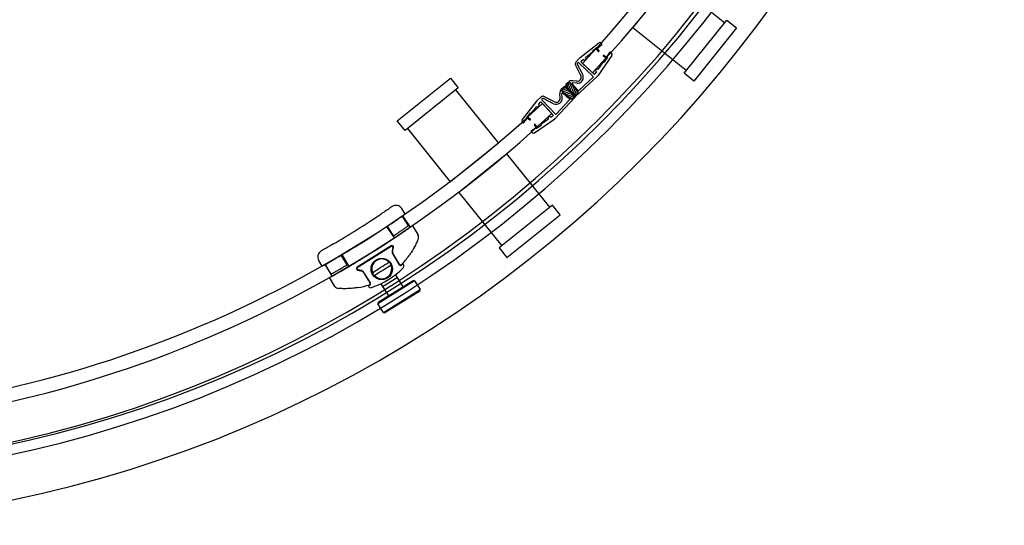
# Model space of a CAD drawing. Header units: millimetres. Extents: x 1561.931 to 1562.831, y 1205.731 to 1206.631.
# Tile 2 of 3: x 1562.395 to 1562.828, y 1205.734 to 1205.956. Entities that reach past the tile are written whole.
import ezdxf

# ---------------------------------------------------------------- set-up
doc = ezdxf.new("R2010")
doc.units = ezdxf.units.MM
doc.header["$LTSCALE"] = 0.2
doc.layers.add('SANINDUSA', color=3, linetype='Continuous')

msp = doc.modelspace()

# ---------------------------------------------------------------- hatches: boundary and pattern name
at = {"layer": 'SANINDUSA'}
h = msp.add_hatch(dxfattribs=at)
h.set_pattern_fill('ANSI31', color=256, scale=0.00025, angle=335.1325161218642, style=0)
h.set_pattern_definition([(20.13251612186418, (1562.895959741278, 1207.832493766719), (-0.0002732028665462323, 0.0007452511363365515), [])])
h.paths.add_polyline_path([(1562.634890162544, 1205.925747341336, 0.3838435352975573), (1562.634421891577, 1205.925737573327), (1562.633269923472, 1205.924656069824, 0.4478619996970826), (1562.633283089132, 1205.924133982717), (1562.637309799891, 1205.920718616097, 0.4004526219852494), (1562.637792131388, 1205.920746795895), (1562.638833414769, 1205.921863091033, 0.4255353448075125), (1562.638806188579, 1205.922366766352)])
h = msp.add_hatch(dxfattribs=at)
h.set_pattern_fill('ANSI31', color=256, scale=0.00025, angle=425.1325161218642, style=0)
h.set_pattern_definition([(249.8674838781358, (1560.728674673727, 1205.665208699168), (-0.0007452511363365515, 0.0002732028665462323), [])])
h.paths.add_polyline_path([(1562.63542109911, 1205.926278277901, -0.3838435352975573), (1562.635430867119, 1205.926746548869), (1562.636512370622, 1205.927898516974, -0.4478619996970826), (1562.637034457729, 1205.927885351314), (1562.640449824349, 1205.923858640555, -0.4004526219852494), (1562.640421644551, 1205.923376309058), (1562.639305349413, 1205.922335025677, -0.4255353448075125), (1562.638801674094, 1205.922362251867)])

# ---------------------------------------------------------------- linework, layer by layer
for p, q in [((1562.664576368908, 1205.951942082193), (1562.681473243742, 1205.97300141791)), ((1562.681473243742, 1205.97300141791), (1562.70487250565, 1205.95422711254)), ((1562.687036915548, 1205.931997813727), (1562.705811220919, 1205.955397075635)), ((1562.705811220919, 1205.955397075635), (1562.710101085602, 1205.951955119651)), ((1562.687975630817, 1205.933167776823), (1562.664576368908, 1205.951942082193)), ((1562.710101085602, 1205.951955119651), (1562.691326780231, 1205.928555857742)), ((1562.641403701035, 1205.938926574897), (1562.649464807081, 1205.945291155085)), ((1562.64883257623, 1205.943390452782), (1562.646595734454, 1205.941624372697)), ((1562.648283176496, 1205.942956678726), (1562.649336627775, 1205.941622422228)), ((1562.648597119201, 1205.943204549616), (1562.64965057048, 1205.941870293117)), ((1562.64883257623, 1205.943390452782), (1562.64908044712, 1205.943076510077)), ((1562.650838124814, 1205.94446427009), (1562.64908044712, 1205.943076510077)), ((1562.650857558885, 1205.94491844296), (1562.650508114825, 1205.945246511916)), ((1562.639470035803, 1205.936879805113), (1562.641316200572, 1205.938846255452)), ((1562.641861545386, 1205.937376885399), (1562.642778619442, 1205.938100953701)), ((1562.642941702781, 1205.937947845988), (1562.642778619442, 1205.938100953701)), ((1562.646843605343, 1205.941310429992), (1562.643730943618, 1205.938852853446)), ((1562.64376305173, 1205.938822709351), (1562.643730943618, 1205.938852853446)), ((1562.646595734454, 1205.941624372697), (1562.646843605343, 1205.941310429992)), ((1562.655254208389, 1205.93985588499), (1562.649090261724, 1205.930946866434)), ((1562.652998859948, 1205.938529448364), (1562.651600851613, 1205.939496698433)), ((1562.653397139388, 1205.939105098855), (1562.651775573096, 1205.936761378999)), ((1562.6532264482, 1205.938858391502), (1562.651828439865, 1205.93982564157)), ((1562.65434239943, 1205.941174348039), (1562.653068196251, 1205.939332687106)), ((1562.653397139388, 1205.939105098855), (1562.653068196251, 1205.939332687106)), ((1562.655143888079, 1205.940894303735), (1562.65479444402, 1205.941222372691)), ((1562.641700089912, 1205.931012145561), (1562.639306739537, 1205.935744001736)), ((1562.642503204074, 1205.931418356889), (1562.64012334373, 1205.936123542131)), ((1562.640423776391, 1205.936539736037), (1562.640139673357, 1205.936237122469)), ((1562.647078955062, 1205.930634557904), (1562.640777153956, 1205.936550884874)), ((1562.647382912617, 1205.931720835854), (1562.641842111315, 1205.936922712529)), ((1562.642425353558, 1205.936375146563), (1562.646799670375, 1205.93226840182)), ((1562.649190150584, 1205.933727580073), (1562.649158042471, 1205.933757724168)), ((1562.651446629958, 1205.936988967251), (1562.649190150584, 1205.933727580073)), ((1562.651775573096, 1205.936761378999), (1562.651446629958, 1205.936988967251)), ((1562.561025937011, 1205.911125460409), (1562.584425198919, 1205.92989976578)), ((1562.584425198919, 1205.92989976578), (1562.587867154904, 1205.925609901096)), ((1562.648950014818, 1205.930784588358), (1562.639578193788, 1205.922042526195)), ((1562.647078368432, 1205.930269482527), (1562.640826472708, 1205.924437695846)), ((1562.648499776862, 1205.932729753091), (1562.647834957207, 1205.931768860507)), ((1562.648499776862, 1205.932729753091), (1562.648336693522, 1205.932882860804)), ((1562.691326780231, 1205.928555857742), (1562.687036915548, 1205.931997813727)), ((1562.587867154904, 1205.925609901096), (1562.564467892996, 1205.906835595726)), ((1562.633175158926, 1205.925115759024), (1562.634148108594, 1205.926029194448)), ((1562.633269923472, 1205.924656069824), (1562.634421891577, 1205.925737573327)), ((1562.634890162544, 1205.925747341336), (1562.638806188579, 1205.922366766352)), ((1562.63511831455, 1205.926016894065), (1562.638498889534, 1205.92210086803)), ((1562.636052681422, 1205.92799328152), (1562.635139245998, 1205.927020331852)), ((1562.635151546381, 1205.926050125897), (1562.639067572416, 1205.922669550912)), ((1562.63542109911, 1205.926278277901), (1562.638801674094, 1205.922362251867)), ((1562.636512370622, 1205.927898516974), (1562.635430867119, 1205.926746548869)), ((1562.640449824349, 1205.923858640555), (1562.637034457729, 1205.927885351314)), ((1562.640465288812, 1205.924458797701), (1562.637926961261, 1205.927451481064)), ((1562.63988665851, 1205.927661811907), (1562.638146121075, 1205.927861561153)), ((1562.639989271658, 1205.928555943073), (1562.638160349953, 1205.92876583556)), ((1562.586697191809, 1205.924671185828), (1562.605471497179, 1205.901271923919)), ((1562.624288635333, 1205.921698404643), (1562.622322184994, 1205.919852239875)), ((1562.624628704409, 1205.920744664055), (1562.624931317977, 1205.921028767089)), ((1562.629750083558, 1205.918665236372), (1562.625044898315, 1205.921045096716)), ((1562.630156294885, 1205.919468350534), (1562.62542443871, 1205.921861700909)), ((1562.630383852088, 1205.912218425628), (1562.639125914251, 1205.921590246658)), ((1562.632612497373, 1205.921179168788), (1562.632402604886, 1205.923008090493)), ((1562.637309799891, 1205.920718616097), (1562.633283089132, 1205.924133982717)), ((1562.633506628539, 1205.921281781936), (1562.633306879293, 1205.923022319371)), ((1562.636709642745, 1205.920703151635), (1562.633716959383, 1205.923241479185)), ((1562.637792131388, 1205.920746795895), (1562.638833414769, 1205.921863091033)), ((1562.640421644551, 1205.923376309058), (1562.639305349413, 1205.922335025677)), ((1562.622241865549, 1205.919764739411), (1562.615877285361, 1205.911703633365)), ((1562.619858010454, 1205.914324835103), (1562.622315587, 1205.917437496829)), ((1562.622345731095, 1205.917405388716), (1562.622315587, 1205.917437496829)), ((1562.623791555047, 1205.91930689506), (1562.623067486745, 1205.918389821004)), ((1562.623220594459, 1205.918226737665), (1562.623067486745, 1205.918389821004)), ((1562.629447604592, 1205.913785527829), (1562.624245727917, 1205.919326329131)), ((1562.630533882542, 1205.914089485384), (1562.624617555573, 1205.92039128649)), ((1562.624793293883, 1205.918743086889), (1562.628900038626, 1205.914368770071)), ((1562.630898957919, 1205.914090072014), (1562.6367307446, 1205.920341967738)), ((1562.616704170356, 1205.910330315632), (1562.618091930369, 1205.912087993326)), ((1562.617777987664, 1205.912335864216), (1562.619544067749, 1205.914572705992)), ((1562.617777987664, 1205.912335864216), (1562.618091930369, 1205.912087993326)), ((1562.617963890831, 1205.912571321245), (1562.619298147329, 1205.911517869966)), ((1562.61821176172, 1205.91288526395), (1562.619546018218, 1205.911831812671)), ((1562.619544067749, 1205.914572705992), (1562.619858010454, 1205.914324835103)), ((1562.621312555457, 1205.905914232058), (1562.630221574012, 1205.912078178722)), ((1562.624179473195, 1205.909721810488), (1562.627440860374, 1205.911978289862)), ((1562.627440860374, 1205.911978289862), (1562.627410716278, 1205.912010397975)), ((1562.628438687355, 1205.912668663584), (1562.628285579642, 1205.912831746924)), ((1562.628438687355, 1205.912668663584), (1562.629399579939, 1205.913333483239)), ((1562.564467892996, 1205.906835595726), (1562.561025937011, 1205.911125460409)), ((1562.584412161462, 1205.884375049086), (1562.565637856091, 1205.907774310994)), ((1562.616249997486, 1205.910310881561), (1562.61592192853, 1205.910660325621)), ((1562.619994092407, 1205.906826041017), (1562.62183575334, 1205.908100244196)), ((1562.622310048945, 1205.907941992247), (1562.621342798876, 1205.909340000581)), ((1562.622638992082, 1205.908169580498), (1562.621671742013, 1205.909567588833)), ((1562.622063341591, 1205.907771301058), (1562.62183575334, 1205.908100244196)), ((1562.622063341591, 1205.907771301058), (1562.624407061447, 1205.90939286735)), ((1562.624407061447, 1205.90939286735), (1562.624179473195, 1205.909721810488)), ((1562.620274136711, 1205.906024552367), (1562.619946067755, 1205.906373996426)), ((1562.605471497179, 1205.901271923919), (1562.584412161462, 1205.884375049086)), ((1562.609226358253, 1205.896592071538), (1562.588167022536, 1205.879695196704)), ((1562.628000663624, 1205.873192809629), (1562.609226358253, 1205.896592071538)), ((1562.588167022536, 1205.879695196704), (1562.606941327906, 1205.856295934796)), ((1562.629170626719, 1205.874131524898), (1562.605771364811, 1205.855357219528)), ((1562.632612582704, 1205.869841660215), (1562.629170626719, 1205.874131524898)), ((1562.564573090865, 1205.87017956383), (1562.563052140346, 1205.872608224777)), ((1562.565996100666, 1205.865081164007), (1562.563339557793, 1205.869323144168)), ((1562.56335398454, 1205.869425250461), (1562.566704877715, 1205.864426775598)), ((1562.56335398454, 1205.869425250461), (1562.566704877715, 1205.864426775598)), ((1562.609213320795, 1205.851067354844), (1562.632612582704, 1205.869841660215)), ((1562.556293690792, 1205.864692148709), (1562.559644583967, 1205.859693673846)), ((1562.556293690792, 1205.864692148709), (1562.559644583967, 1205.859693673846)), ((1562.559369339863, 1205.860590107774), (1562.556714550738, 1205.864829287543)), ((1562.567762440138, 1205.865089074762), (1562.57015600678, 1205.861267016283)), ((1562.558319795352, 1205.856225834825), (1562.543413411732, 1205.846890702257)), ((1562.5435103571, 1205.846715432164), (1562.55841674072, 1205.856050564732)), ((1562.53902866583, 1205.847852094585), (1562.536373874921, 1205.852091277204)), ((1562.53669035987, 1205.852415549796), (1562.53972434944, 1205.847218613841)), ((1562.53669035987, 1205.852415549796), (1562.53972434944, 1205.847218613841)), ((1562.55916941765, 1205.85551481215), (1562.558833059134, 1205.854051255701)), ((1562.559037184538, 1205.854012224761), (1562.559373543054, 1205.85547578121)), ((1562.559087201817, 1205.852541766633), (1562.561958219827, 1205.847957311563)), ((1562.561315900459, 1205.849380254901), (1562.559265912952, 1205.8526536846)), ((1562.605771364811, 1205.855357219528), (1562.609213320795, 1205.851067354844)), ((1562.52812937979, 1205.847357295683), (1562.526608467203, 1205.84978589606)), ((1562.529349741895, 1205.848130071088), (1562.532383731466, 1205.842933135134)), ((1562.529349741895, 1205.848130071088), (1562.532383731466, 1205.842933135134)), ((1562.532094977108, 1205.843851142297), (1562.529438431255, 1205.848093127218)), ((1562.563504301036, 1205.848314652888), (1562.563800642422, 1205.847841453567)), ((1562.543628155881, 1205.845615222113), (1562.54509171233, 1205.845278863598)), ((1562.545127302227, 1205.845468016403), (1562.543663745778, 1205.845804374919)), ((1562.546214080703, 1205.84447996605), (1562.548263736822, 1205.841207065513)), ((1562.549245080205, 1205.839996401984), (1562.546374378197, 1205.844580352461)), ((1562.560222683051, 1205.843560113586), (1562.563541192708, 1205.838230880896)), ((1562.531326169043, 1205.84227083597), (1562.531319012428, 1205.842266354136)), ((1562.53371257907, 1205.838444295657), (1562.531319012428, 1205.842266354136)), ((1562.54854495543, 1205.838288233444), (1562.548248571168, 1205.83876150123)), ((1562.568703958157, 1205.840856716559), (1562.552575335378, 1205.830813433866)), ((1562.552735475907, 1205.83150216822), (1562.568015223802, 1205.841016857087)), ((1562.5538699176, 1205.839594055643), (1562.557183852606, 1205.834272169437)), ((1562.554624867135, 1205.838381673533), (1562.560982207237, 1205.842340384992)), ((1562.568703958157, 1205.840856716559), (1562.568015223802, 1205.841016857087)), ((1562.568703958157, 1205.840856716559), (1562.571082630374, 1205.837036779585)), ((1562.554954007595, 1205.826993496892), (1562.571082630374, 1205.837036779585)), ((1562.570922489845, 1205.83634804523), (1562.555642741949, 1205.826833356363)), ((1562.570922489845, 1205.83634804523), (1562.571082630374, 1205.837036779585)), ((1562.552735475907, 1205.83150216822), (1562.552575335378, 1205.830813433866)), ((1562.554954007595, 1205.826993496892), (1562.552575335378, 1205.830813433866)), ((1562.554954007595, 1205.826993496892), (1562.555642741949, 1205.826833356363))]:
    msp.add_line(p, q, dxfattribs=at)
for centre, radius in [((1562.55427169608, 1205.846100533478), 0.004699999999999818), ((1562.554270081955, 1205.84610534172), 0.00450000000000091)]:
    msp.add_circle(centre, radius, dxfattribs=at)
for centre, radius, start, end in [((1562.271337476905, 1206.284763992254), 0.5090000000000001, 316.8070458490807, 1.307045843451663), ((1562.271337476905, 1206.284763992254), 0.515, 316.8070458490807, 1.307045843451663), ((1562.277197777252, 1206.283970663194), 0.52647, 270, 0), ((1562.281267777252, 1206.279900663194), 0.5224, 270, 0), ((1562.281267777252, 1206.279900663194), 0.5464, 270, 0), ((1562.64996054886, 1205.944663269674), 0.0008000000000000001, 46.80704583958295, 128.2925674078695), ((1562.650652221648, 1205.944699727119), 0.0003, 308.2925674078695, 46.80704583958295), ((1562.641899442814, 1205.938298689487), 0.0008000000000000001, 128.2925674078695, 136.807045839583), ((1562.643352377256, 1205.938385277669), 0.0006, 226.8070458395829, 316.807045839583), ((1562.643352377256, 1205.938385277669), 0.0006, 316.807045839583, 46.80704583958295), ((1562.649493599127, 1205.941746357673), 0.0001999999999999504, 218.2925674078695, 38.29256740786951), ((1562.651714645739, 1205.939661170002), 0.0001999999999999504, 55.32152428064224, 235.3215242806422), ((1562.654589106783, 1205.94100365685), 0.0003, 46.80704583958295, 145.3215242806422), ((1562.654596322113, 1205.940311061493), 0.0008000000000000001, 325.3215242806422, 46.80704583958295), ((1562.640199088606, 1205.936195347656), 0.001, 136.807045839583, 206.8300696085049), ((1562.640212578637, 1205.936168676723), 9.999999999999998e-05, 136.8070458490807, 206.8300696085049), ((1562.640606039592, 1205.936368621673), 0.00025, 46.80704584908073, 136.8070458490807), ((1562.642047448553, 1205.93714142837), 0.0003, 128.2925674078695, 226.8070458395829), ((1562.648747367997, 1205.933320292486), 0.0006, 136.807045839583, 226.8070458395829), ((1562.648747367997, 1205.933320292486), 0.0006, 46.80704583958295, 136.807045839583), ((1562.640183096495, 1205.930244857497), 0.0026, 263.4532074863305, 26.83006960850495), ((1562.640183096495, 1205.930244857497), 0.0017, 263.4532074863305, 26.83006960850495), ((1562.646907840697, 1205.930452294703), 0.00025, 313.0088202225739, 46.80704584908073), ((1562.647588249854, 1205.931939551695), 0.0003, 226.8070458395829, 325.3215242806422), ((1562.64826790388, 1205.931515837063), 0.001, 313.0088202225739, 325.3215242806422), ((1562.634886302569, 1205.923293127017), 0.0025, 133.1929541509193, 186.5467925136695), ((1562.634661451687, 1205.925482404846), 0.0007500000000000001, 49.197049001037, 133.1929541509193), ((1562.634661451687, 1205.925482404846), 0.00035, 49.197049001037, 133.1929541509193), ((1562.6356860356, 1205.926506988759), 0.0007500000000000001, 136.8070458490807, 220.802950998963), ((1562.6356860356, 1205.926506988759), 0.00035, 136.8070458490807, 220.802950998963), ((1562.637875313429, 1205.926282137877), 0.0025, 83.45320748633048, 136.8070458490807), ((1562.636767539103, 1205.927658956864), 0.00035, 40.30386948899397, 136.8070458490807), ((1562.638117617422, 1205.927613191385), 0.00025, 83.45320748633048, 220.3038694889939), ((1562.62497309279, 1205.92096935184), 0.001, 63.16993039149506, 133.192954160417), ((1562.624799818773, 1205.920562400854), 0.00025, 133.1929541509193, 223.1929541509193), ((1562.624999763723, 1205.920955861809), 9.999999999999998e-05, 63.16993039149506, 133.1929541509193), ((1562.630923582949, 1205.920985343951), 0.0026, 243.1699303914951, 6.546792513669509), ((1562.630923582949, 1205.920985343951), 0.0017, 243.1699303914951, 6.546792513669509), ((1562.633509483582, 1205.924400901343), 0.00035, 133.1929541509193, 229.696130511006), ((1562.633555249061, 1205.923050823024), 0.00025, 49.69613051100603, 186.5467925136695), ((1562.636547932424, 1205.920512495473), 0.00025, 316.9911797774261, 49.69613051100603), ((1562.637536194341, 1205.920985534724), 0.00035, 229.696130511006, 316.9911797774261), ((1562.639066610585, 1205.922590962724), 0.0007500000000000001, 220.802950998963, 313.0088202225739), ((1562.639066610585, 1205.922590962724), 0.00035, 220.802950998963, 313.0088202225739), ((1562.638577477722, 1205.922101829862), 0.00035, 316.9911797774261, 49.197049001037), ((1562.638577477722, 1205.922101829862), 0.0007500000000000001, 316.9911797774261, 49.197049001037), ((1562.640182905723, 1205.923632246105), 0.00035, 313.0088202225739, 40.30386948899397), ((1562.640655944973, 1205.924620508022), 0.00025, 220.3038694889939, 313.0088202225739), ((1562.276404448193, 1206.289830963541), 0.5090000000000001, 268.6929541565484, 313.1929541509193), ((1562.62286975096, 1205.919268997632), 0.0008000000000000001, 133.192954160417, 141.7074325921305), ((1562.622783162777, 1205.91781606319), 0.0006, 223.192954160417, 313.192954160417), ((1562.622783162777, 1205.91781606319), 0.0006, 313.192954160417, 43.19295416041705), ((1562.624027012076, 1205.919120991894), 0.0003, 43.19295416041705, 141.7074325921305), ((1562.276404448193, 1206.289830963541), 0.515, 268.6929541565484, 313.1929541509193), ((1562.619422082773, 1205.911674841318), 0.0001999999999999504, 231.7074325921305, 51.7074325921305), ((1562.62784814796, 1205.912421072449), 0.0006, 133.192954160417, 223.192954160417), ((1562.62784814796, 1205.912421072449), 0.0006, 43.19295416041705, 133.192954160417), ((1562.629228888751, 1205.913580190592), 0.0003, 304.6784757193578, 43.19295416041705), ((1562.629652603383, 1205.912900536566), 0.001, 304.6784757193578, 316.9911797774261), ((1562.630716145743, 1205.914260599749), 0.00025, 223.1929541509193, 316.9911797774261), ((1562.616505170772, 1205.911207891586), 0.0008000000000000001, 141.7074325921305, 223.192954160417), ((1562.616468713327, 1205.910516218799), 0.0003, 223.192954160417, 321.7074325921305), ((1562.621507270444, 1205.909453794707), 0.0001999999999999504, 34.67847571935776, 214.6784757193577), ((1562.620164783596, 1205.906579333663), 0.0003, 124.6784757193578, 223.192954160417), ((1562.620857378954, 1205.906572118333), 0.0008000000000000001, 223.192954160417, 304.6784757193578), ((1562.560509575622, 1205.871015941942), 0.003, 32.05688323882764, 124.4936193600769), ((1562.314162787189, 1206.229538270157), 0.432, 300.4095103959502, 303.702824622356), ((1562.314162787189, 1206.229538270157), 0.4380000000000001, 299.2425771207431, 303.6915479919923), ((1562.314162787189, 1206.229538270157), 0.4440000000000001, 300.4430681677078, 303.6696081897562), ((1562.56846096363, 1205.860205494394), 0.002, 338.5198522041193, 32.05688323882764), ((1562.558691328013, 1205.855632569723), 0.0007, 347.0568832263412, 122.0568832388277), ((1562.558682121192, 1205.855626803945), 0.0005, 347.0568832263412, 122.0568832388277), ((1562.529151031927, 1205.851378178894), 0.003, 119.6187149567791, 212.0568832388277), ((1562.560782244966, 1205.853603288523), 0.002, 167.0568832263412, 212.0568832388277), ((1562.560791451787, 1205.8536090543), 0.001800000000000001, 167.0568832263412, 212.0568832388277), ((1562.537928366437, 1205.872220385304), 0.03481153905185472, 315.8815429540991, 324.4502624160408), ((1562.554270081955, 1205.84610534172), 0.004353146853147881, 40.57480418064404, 203.5389622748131), ((1562.554270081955, 1205.84610534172), 0.004353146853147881, 220.5748041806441, 23.53896227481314), ((1562.554270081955, 1205.84610534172), 0.004496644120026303, 27.96459064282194, 36.14917582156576), ((1562.562551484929, 1205.848328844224), 0.000700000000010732, 212.0568832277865, 315.8815429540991), ((1562.56256069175, 1205.848334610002), 0.0004999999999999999, 212.0568832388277, 315.8815429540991), ((1562.537928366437, 1205.872220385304), 0.03481153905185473, 315.0561332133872, 315.8815429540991), ((1562.537919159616, 1205.872214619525), 0.03501153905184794, 315.8815429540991, 316.9504070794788), ((1562.562953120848, 1205.847310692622), 0.0009999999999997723, 315.1491933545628, 32.05688323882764), ((1562.543784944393, 1205.846297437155), 0.0007, 122.0568832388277, 257.0568832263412), ((1562.543775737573, 1205.846291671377), 0.0005, 122.0568832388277, 257.0568832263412), ((1562.544688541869, 1205.843524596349), 0.001800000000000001, 32.05688323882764, 77.05688322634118), ((1562.544679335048, 1205.843518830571), 0.002, 32.05688323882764, 77.05688322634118), ((1562.537919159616, 1205.872214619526), 0.0363115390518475, 288.9605431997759, 315.1491933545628), ((1562.554270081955, 1205.84610534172), 0.004496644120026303, 207.9645906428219, 216.1491758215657), ((1562.53540762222, 1205.839505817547), 0.002, 212.0568832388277, 265.593914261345), ((1562.537928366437, 1205.872220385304), 0.03481153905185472, 279.6635040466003, 288.2280634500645), ((1562.537919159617, 1205.872214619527), 0.03501153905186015, 287.1592629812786, 288.2280634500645), ((1562.548661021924, 1205.839630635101), 0.0004999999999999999, 288.2280634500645, 32.05688323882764), ((1562.537928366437, 1205.872220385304), 0.03481153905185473, 288.2280634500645, 289.0269686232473), ((1562.548651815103, 1205.839624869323), 0.0007000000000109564, 288.2280634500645, 32.05688323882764), ((1562.549392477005, 1205.838818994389), 0.001000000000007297, 212.0568832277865, 288.9605431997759)]:
    msp.add_arc(centre, radius, start, end, dxfattribs=at)
at = {"layer": 'SANINDUSA', "ltscale": 20}
msp.add_arc((1562.281267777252, 1206.279900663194), 0.5269, 270, 0, dxfattribs=at)
at = {"layer": 'SANINDUSA', "extrusion": (0, 0, -0.9999999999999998)}
msp.add_ellipse((1562.553977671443, 1205.846572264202), major_axis=(-0.006339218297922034, -0.003969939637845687), ratio=0.03489949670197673, start_param=1.03609607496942, end_param=2.105496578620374, dxfattribs=at)
at = {"layer": 'SANINDUSA', "extrusion": (0, 0, -1)}
msp.add_ellipse((1562.554562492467, 1205.845638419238), major_axis=(0.006339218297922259, 0.003969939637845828), ratio=0.03489949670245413, start_param=1.036096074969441, end_param=2.105496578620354, dxfattribs=at)
at = {"layer": 'SANINDUSA'}
for points, knots in [([(1562.558810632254, 1205.873488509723), (1562.558810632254, 1205.873488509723), (1562.55872700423, 1205.873431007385), (1562.558564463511, 1205.873319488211), (1562.558425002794, 1205.873223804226), (1562.558228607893, 1205.87308916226), (1562.557979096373, 1205.872918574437), (1562.557798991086, 1205.872795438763), (1562.557592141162, 1205.872654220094), (1562.557364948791, 1205.872499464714), (1562.557251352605, 1205.872422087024), (1562.557131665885, 1205.872340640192), (1562.557006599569, 1205.872255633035), (1562.556831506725, 1205.872136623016), (1562.556645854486, 1205.872010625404), (1562.556452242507, 1205.871879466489), (1562.556181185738, 1205.871695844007), (1562.555895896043, 1205.871503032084), (1562.555599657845, 1205.871303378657), (1562.555184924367, 1205.87102386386), (1562.554749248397, 1205.870731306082), (1562.554307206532, 1205.870435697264), (1562.554162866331, 1205.870339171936), (1562.554017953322, 1205.870242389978), (1562.553873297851, 1205.870145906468)], [0, 0, 0, 0, 1.893097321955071, 1.893097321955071, 1.893097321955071, 3.51738389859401, 3.51738389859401, 3.51738389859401, 4.689845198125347, 4.689845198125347, 4.689845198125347, 5.276075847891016, 5.276075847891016, 5.276075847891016, 6.096798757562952, 6.096798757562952, 6.096798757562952, 7.245810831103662, 7.245810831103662, 7.245810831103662, 8.854427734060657, 8.854427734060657, 8.854427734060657, 9.379690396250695, 9.379690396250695, 9.379690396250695, 9.379690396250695]), ([(1562.557130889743, 1205.865106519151), (1562.557601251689, 1205.865420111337), (1562.558087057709, 1205.865745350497), (1562.559052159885, 1205.866394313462), (1562.559531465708, 1205.866718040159), (1562.560449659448, 1205.867340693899), (1562.560889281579, 1205.867640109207), (1562.561701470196, 1205.868195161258), (1562.562074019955, 1205.868450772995), (1562.562732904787, 1205.868904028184), (1562.563041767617, 1205.869117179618), (1562.563585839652, 1205.869493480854), (1562.56382108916, 1205.869656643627), (1562.564198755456, 1205.869918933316), (1562.564341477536, 1205.870018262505), (1562.564528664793, 1205.870148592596), (1562.564573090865, 1205.87017956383), (1562.564573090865, 1205.87017956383)], [13.56219350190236, 13.56219350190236, 13.56219350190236, 13.56219350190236, 15.2581368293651, 15.2581368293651, 16.95408015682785, 16.95408015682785, 18.65002348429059, 18.65002348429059, 20.34596681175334, 20.34596681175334, 22.04142142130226, 22.04142142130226, 23.73687603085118, 23.73687603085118, 25.4323306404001, 25.4323306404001, 27.12778524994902, 27.12778524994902, 27.12778524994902, 27.12778524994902]), ([(1562.559369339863, 1205.860590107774), (1562.559369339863, 1205.860590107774), (1562.559389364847, 1205.860603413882), (1562.55947370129, 1205.860659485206), (1562.559537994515, 1205.860702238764), (1562.559707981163, 1205.86081538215), (1562.559813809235, 1205.860885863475), (1562.560058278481, 1205.861048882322), (1562.560196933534, 1205.861141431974), (1562.560492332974, 1205.861338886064), (1562.56065917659, 1205.861450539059), (1562.561022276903, 1205.861693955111), (1562.56121852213, 1205.86182571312), (1562.561627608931, 1205.862100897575), (1562.561840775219, 1205.862244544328), (1562.562269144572, 1205.862533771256), (1562.562484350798, 1205.862679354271), (1562.562900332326, 1205.862961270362), (1562.563115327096, 1205.863107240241), (1562.563542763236, 1205.863398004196), (1562.563755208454, 1205.863542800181), (1562.564162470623, 1205.863820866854), (1562.56435761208, 1205.86395435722), (1562.564718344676, 1205.864201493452), (1562.564883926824, 1205.864315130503), (1562.56517688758, 1205.864516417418), (1562.565314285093, 1205.864610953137), (1562.565556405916, 1205.864777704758), (1562.565661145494, 1205.864849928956), (1562.565829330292, 1205.864965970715), (1562.565892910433, 1205.865009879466), (1562.565976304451, 1205.865067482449), (1562.565996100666, 1205.865081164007), (1562.565996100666, 1205.865081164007)], [0, 0, 0, 0, 0.7534389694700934, 0.7534389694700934, 1.506877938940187, 1.506877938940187, 2.26031690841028, 2.26031690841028, 3.013755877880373, 3.013755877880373, 3.767459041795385, 3.767459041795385, 4.521162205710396, 4.521162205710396, 5.274865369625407, 5.274865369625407, 6.028568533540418, 6.028568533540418, 6.782398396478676, 6.782398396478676, 7.536228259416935, 7.536228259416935, 8.290058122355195, 8.290058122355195, 9.043887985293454, 9.043887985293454, 9.797410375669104, 9.797410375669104, 10.55093276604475, 10.55093276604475, 11.3044551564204, 11.3044551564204, 12.05797754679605, 12.05797754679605, 12.05797754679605, 12.05797754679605]), ([(1562.560317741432, 1205.860020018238), (1562.560788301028, 1205.860333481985), (1562.561274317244, 1205.860658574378), (1562.562239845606, 1205.861307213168), (1562.562719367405, 1205.861630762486), (1562.563637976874, 1205.862253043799), (1562.564077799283, 1205.862552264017), (1562.564890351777, 1205.863106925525), (1562.56526306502, 1205.863362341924), (1562.565922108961, 1205.863815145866), (1562.566230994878, 1205.864028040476), (1562.566775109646, 1205.864403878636), (1562.567010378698, 1205.864566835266), (1562.567388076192, 1205.86482878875), (1562.567530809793, 1205.864927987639), (1562.567718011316, 1205.865058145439), (1562.567762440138, 1205.865089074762), (1562.567762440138, 1205.865089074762)], [13.56215432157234, 13.56215432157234, 13.56215432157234, 13.56215432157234, 15.25837738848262, 15.25837738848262, 16.9546004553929, 16.9546004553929, 18.65082352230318, 18.65082352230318, 20.34704658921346, 20.34704658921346, 22.04218888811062, 22.04218888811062, 23.73733118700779, 23.73733118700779, 25.43247348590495, 25.43247348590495, 27.12761578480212, 27.12761578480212, 27.12761578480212, 27.12761578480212]), ([(1562.532831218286, 1205.856968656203), (1562.532496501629, 1205.856772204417), (1562.532158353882, 1205.856574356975), (1562.531826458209, 1205.856380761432), (1562.531361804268, 1205.856109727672), (1562.530913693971, 1205.855849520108), (1562.530491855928, 1205.855605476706), (1562.529901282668, 1205.855263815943), (1562.529368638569, 1205.854957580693), (1562.528933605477, 1205.854708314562), (1562.528372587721, 1205.854386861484), (1562.527975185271, 1205.854160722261), (1562.527790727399, 1205.854055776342), (1562.5277095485, 1205.854009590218), (1562.527668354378, 1205.853986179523), (1562.527668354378, 1205.853986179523)], [-6.181149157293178e-14, -6.181149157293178e-14, -6.181149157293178e-14, -6.181149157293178e-14, 1.172412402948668, 1.172412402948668, 1.172412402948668, 2.813789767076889, 2.813789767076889, 2.813789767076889, 5.111718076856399, 5.111718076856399, 5.111718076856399, 8.075121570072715, 8.075121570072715, 8.075121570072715, 9.379299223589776, 9.379299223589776, 9.379299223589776, 9.379299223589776]), ([(1562.57032205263, 1205.859473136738), (1562.57032205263, 1205.859473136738), (1562.570296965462, 1205.859408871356), (1562.570247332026, 1205.859284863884), (1562.570177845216, 1205.859111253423), (1562.570062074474, 1205.85882525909), (1562.569903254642, 1205.858456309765), (1562.569680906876, 1205.857939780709), (1562.56937846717, 1205.857272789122), (1562.569002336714, 1205.856527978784), (1562.56851033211, 1205.855553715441), (1562.567898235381, 1205.854461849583), (1562.567188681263, 1205.853360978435), (1562.566890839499, 1205.852898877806), (1562.566575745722, 1205.852434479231), (1562.566251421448, 1205.851980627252)], [5.250855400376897e-30, 5.250855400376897e-30, 5.250855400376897e-30, 5.250855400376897e-30, 1.465666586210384, 1.465666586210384, 1.465666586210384, 3.517599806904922, 3.517599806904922, 3.517599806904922, 6.390306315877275, 6.390306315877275, 6.390306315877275, 10.14800475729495, 10.14800475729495, 10.14800475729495, 11.72533268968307, 11.72533268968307, 11.72533268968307, 11.72533268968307]), ([(1562.532094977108, 1205.843851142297), (1562.532094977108, 1205.843851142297), (1562.532115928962, 1205.843862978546), (1562.532204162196, 1205.843912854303), (1562.532271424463, 1205.843950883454), (1562.532449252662, 1205.844051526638), (1562.532559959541, 1205.844114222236), (1562.532815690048, 1205.844259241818), (1562.532960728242, 1205.844341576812), (1562.533269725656, 1205.844517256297), (1562.533444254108, 1205.84461660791), (1562.533824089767, 1205.84483324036), (1562.534029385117, 1205.844950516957), (1562.53445736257, 1205.845195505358), (1562.534680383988, 1205.845323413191), (1562.535128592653, 1205.845581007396), (1562.535353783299, 1205.845710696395), (1562.535789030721, 1205.845961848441), (1562.536013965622, 1205.846091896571), (1562.536461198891, 1205.846351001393), (1562.536683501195, 1205.846480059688), (1562.537109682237, 1205.84672794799), (1562.537313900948, 1205.846846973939), (1562.537691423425, 1205.847067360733), (1562.53786471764, 1205.847168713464), (1562.538171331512, 1205.847348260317), (1562.538315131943, 1205.847432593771), (1562.5385685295, 1205.847581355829), (1562.538678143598, 1205.847645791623), (1562.538854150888, 1205.847749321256), (1562.538920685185, 1205.847788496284), (1562.539007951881, 1205.847839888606), (1562.53902866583, 1205.847852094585), (1562.53902866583, 1205.847852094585)], [0, 0, 0, 0, 0.7535225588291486, 0.7535225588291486, 1.507045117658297, 1.507045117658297, 2.260567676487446, 2.260567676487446, 3.014090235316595, 3.014090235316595, 3.767920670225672, 3.767920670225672, 4.521751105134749, 4.521751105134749, 5.275581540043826, 5.275581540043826, 6.029411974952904, 6.029411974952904, 6.783115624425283, 6.783115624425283, 7.536819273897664, 7.536819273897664, 8.290522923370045, 8.290522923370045, 9.044226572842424, 9.044226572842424, 9.79766565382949, 9.79766565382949, 10.55110473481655, 10.55110473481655, 11.30454381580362, 11.30454381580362, 12.05798289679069, 12.05798289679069, 12.05798289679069, 12.05798289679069]), ([(1562.557576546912, 1205.848936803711), (1562.557554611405, 1205.848936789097), (1562.557532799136, 1205.84893569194), (1562.557511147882, 1205.84893366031), (1562.557480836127, 1205.848930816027), (1562.557450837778, 1205.848926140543), (1562.55742127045, 1205.848919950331), (1562.55737987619, 1205.848911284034), (1562.557339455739, 1205.84889969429), (1562.557299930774, 1205.848885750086), (1562.557244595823, 1205.8488662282), (1562.557190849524, 1205.848842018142), (1562.557138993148, 1205.848814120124), (1562.557122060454, 1205.848805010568), (1562.557105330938, 1205.848795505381), (1562.557088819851, 1205.848785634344)], [-0.5867559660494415, -0.5867559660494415, -0.5867559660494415, -0.5867559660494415, -0.5134114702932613, -0.5134114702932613, -0.5134114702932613, -0.410729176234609, -0.410729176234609, -0.410729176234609, -0.2669739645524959, -0.2669739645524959, -0.2669739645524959, -0.06571666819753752, -0.06571666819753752, -0.06571666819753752, 0, 0, 0, 0]), ([(1562.557901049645, 1205.848757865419), (1562.557891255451, 1205.848771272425), (1562.557881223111, 1205.848784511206), (1562.557870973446, 1205.848797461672), (1562.557856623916, 1205.848815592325), (1562.557841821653, 1205.848833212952), (1562.55782640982, 1205.84884970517), (1562.557804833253, 1205.848872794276), (1562.557781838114, 1205.848893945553), (1562.55775630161, 1205.848910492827), (1562.557720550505, 1205.84893365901), (1562.557679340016, 1205.84894779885), (1562.557628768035, 1205.848945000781), (1562.557612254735, 1205.848944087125), (1562.557594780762, 1205.848941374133), (1562.557576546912, 1205.848936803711)], [-3.745983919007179e-13, -3.745983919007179e-13, -3.745983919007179e-13, -3.745983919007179e-13, 0.04816465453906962, 0.04816465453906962, 0.04816465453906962, 0.1155951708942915, 0.1155951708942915, 0.1155951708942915, 0.2099978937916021, 0.2099978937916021, 0.2099978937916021, 0.3421617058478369, 0.3421617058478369, 0.3421617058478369, 0.3853172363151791, 0.3853172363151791, 0.3853172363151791, 0.3853172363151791]), ([(1562.557912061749, 1205.847471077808), (1562.557930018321, 1205.847482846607), (1562.557947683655, 1205.847495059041), (1562.557965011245, 1205.847507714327), (1562.557989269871, 1205.847525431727), (1562.558012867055, 1205.847544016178), (1562.558035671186, 1205.847563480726), (1562.558067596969, 1205.847590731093), (1562.558097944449, 1205.847619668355), (1562.558126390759, 1205.847650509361), (1562.558166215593, 1205.847693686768), (1562.558202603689, 1205.847740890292), (1562.558233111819, 1205.847792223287), (1562.558243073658, 1205.847808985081), (1562.558252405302, 1205.847826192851), (1562.558260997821, 1205.847843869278)], [-0.5867553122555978, -0.5867553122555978, -0.5867553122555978, -0.5867553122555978, -0.5134108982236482, -0.5134108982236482, -0.5134108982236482, -0.4107287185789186, -0.4107287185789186, -0.4107287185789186, -0.2669736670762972, -0.2669736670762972, -0.2669736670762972, -0.06571659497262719, -0.06571659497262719, -0.06571659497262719, 0, 0, 0, 0]), ([(1562.558260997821, 1205.847843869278), (1562.558274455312, 1205.84785993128), (1562.558285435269, 1205.847876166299), (1562.558293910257, 1205.84789234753), (1562.558305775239, 1205.847915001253), (1562.558312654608, 1205.847937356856), (1562.558315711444, 1205.847959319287), (1562.558319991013, 1205.84799006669), (1562.558316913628, 1205.848020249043), (1562.5583096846, 1205.848050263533), (1562.558299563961, 1205.848092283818), (1562.558281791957, 1205.848133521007), (1562.558261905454, 1205.848174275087), (1562.558255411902, 1205.848187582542), (1562.558248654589, 1205.848200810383), (1562.558241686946, 1205.848213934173)], [0, 0, 0, 0, 0.0481065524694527, 0.0481065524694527, 0.0481065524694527, 0.1154557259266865, 0.1154557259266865, 0.1154557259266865, 0.2097445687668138, 0.2097445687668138, 0.2097445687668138, 0.341748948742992, 0.341748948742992, 0.341748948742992, 0.3848524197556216, 0.3848524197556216, 0.3848524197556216, 0.3848524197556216]), ([(1562.562136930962, 1205.848069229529), (1562.562136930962, 1205.848069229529), (1562.562131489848, 1205.848077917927), (1562.562120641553, 1205.848095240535), (1562.56210545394, 1205.848119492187), (1562.562079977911, 1205.848160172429), (1562.56204501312, 1205.848216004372), (1562.561996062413, 1205.848294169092), (1562.561928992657, 1205.848401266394), (1562.561848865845, 1205.848529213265), (1562.561736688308, 1205.848708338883), (1562.561599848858, 1205.848926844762), (1562.561457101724, 1205.849154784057), (1562.561410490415, 1205.849229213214), (1562.56136309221, 1205.849304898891), (1562.561315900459, 1205.849380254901)], [0, 0, 0, 0, 0.2977010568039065, 0.2977010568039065, 0.2977010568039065, 0.7144825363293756, 0.7144825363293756, 0.7144825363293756, 1.297976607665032, 1.297976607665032, 1.297976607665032, 2.114868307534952, 2.114868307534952, 2.114868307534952, 2.381608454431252, 2.381608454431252, 2.381608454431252, 2.381608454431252]), ([(1562.531326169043, 1205.84227083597), (1562.531342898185, 1205.842280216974), (1562.53138871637, 1205.842305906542), (1562.531564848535, 1205.842404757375), (1562.531716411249, 1205.84248985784), (1562.532116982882, 1205.842715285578), (1562.532366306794, 1205.84285579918), (1562.532941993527, 1205.843181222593), (1562.533268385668, 1205.843366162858), (1562.533963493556, 1205.843761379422), (1562.534356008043, 1205.843985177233), (1562.535209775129, 1205.844474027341), (1562.535670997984, 1205.844739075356), (1562.536631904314, 1205.845293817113), (1562.537132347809, 1205.845583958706), (1562.538137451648, 1205.846169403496), (1562.538642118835, 1205.8464647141), (1562.539129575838, 1205.846751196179)], [27.5146462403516, 27.5146462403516, 27.5146462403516, 27.5146462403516, 28.8227653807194, 28.8227653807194, 30.51790765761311, 30.51790765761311, 32.21304993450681, 32.21304993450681, 33.90819221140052, 33.90819221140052, 35.60441648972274, 35.60441648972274, 37.30064076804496, 37.30064076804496, 38.99686504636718, 38.99686504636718, 40.69308932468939, 40.69308932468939, 40.69308932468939, 40.69308932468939]), ([(1562.550279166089, 1205.844366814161), (1562.550265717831, 1205.844350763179), (1562.550254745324, 1205.84433454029), (1562.550246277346, 1205.844318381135), (1562.550234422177, 1205.844295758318), (1562.55022754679, 1205.84427349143), (1562.550224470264, 1205.844251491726), (1562.550220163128, 1205.844220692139), (1562.550223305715, 1205.844190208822), (1562.550230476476, 1205.844160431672), (1562.550240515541, 1205.844118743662), (1562.55025840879, 1205.844077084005), (1562.550278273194, 1205.844036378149), (1562.55028475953, 1205.844023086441), (1562.550291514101, 1205.844009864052), (1562.550298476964, 1205.843996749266)], [0, 0, 0, 0, 0.04807354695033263, 0.04807354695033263, 0.04807354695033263, 0.1153765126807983, 0.1153765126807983, 0.1153765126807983, 0.2096006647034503, 0.2096006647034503, 0.2096006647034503, 0.341514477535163, 0.341514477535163, 0.341514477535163, 0.3845883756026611, 0.3845883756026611, 0.3845883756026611, 0.3845883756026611]), ([(1562.550628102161, 1205.844739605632), (1562.550612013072, 1205.844729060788), (1562.5505961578, 1205.844718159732), (1562.550580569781, 1205.844706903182), (1562.550532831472, 1205.844672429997), (1562.550487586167, 1205.844634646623), (1562.550445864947, 1205.844593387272), (1562.550416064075, 1205.844563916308), (1562.550387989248, 1205.8445326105), (1562.550362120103, 1205.844499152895), (1562.550343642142, 1205.844475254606), (1562.550326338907, 1205.844450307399), (1562.550310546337, 1205.844424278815), (1562.55029926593, 1205.844405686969), (1562.550288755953, 1205.844386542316), (1562.550279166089, 1205.844366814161)], [-0.5867553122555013, -0.5867553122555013, -0.5867553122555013, -0.5867553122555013, -0.5210387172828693, -0.5210387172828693, -0.5210387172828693, -0.3197816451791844, -0.3197816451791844, -0.3197816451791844, -0.1760265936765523, -0.1760265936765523, -0.1760265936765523, -0.07334441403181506, -0.07334441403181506, -0.07334441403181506, 1.401041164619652e-13, 1.401041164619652e-13, 1.401041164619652e-13, 1.401041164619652e-13]), ([(1562.550639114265, 1205.84345281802), (1562.550647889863, 1205.843440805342), (1562.550656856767, 1205.843428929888), (1562.550665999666, 1205.843417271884), (1562.550693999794, 1205.843381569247), (1562.550723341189, 1205.84334759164), (1562.550756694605, 1205.843320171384), (1562.550780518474, 1205.843300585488), (1562.550806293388, 1205.843284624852), (1562.550835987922, 1205.843275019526), (1562.550857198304, 1205.843268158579), (1562.550880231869, 1205.843264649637), (1562.550905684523, 1205.843265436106), (1562.55092386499, 1205.84326599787), (1562.550943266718, 1205.843268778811), (1562.550963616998, 1205.843273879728)], [0, 0, 0, 0, 0.04315553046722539, 0.04315553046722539, 0.04315553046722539, 0.1753193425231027, 0.1753193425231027, 0.1753193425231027, 0.2697220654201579, 0.2697220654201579, 0.2697220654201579, 0.3371525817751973, 0.3371525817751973, 0.3371525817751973, 0.3853172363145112, 0.3853172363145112, 0.3853172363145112, 0.3853172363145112]), ([(1562.550963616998, 1205.843273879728), (1562.550985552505, 1205.843273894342), (1562.551007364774, 1205.843274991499), (1562.551029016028, 1205.84327702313), (1562.551059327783, 1205.843279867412), (1562.551089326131, 1205.843284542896), (1562.55111889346, 1205.843290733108), (1562.55116028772, 1205.843299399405), (1562.551200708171, 1205.843310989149), (1562.551240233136, 1205.843324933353), (1562.551295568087, 1205.843344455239), (1562.551349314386, 1205.843368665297), (1562.551401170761, 1205.843396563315), (1562.551418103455, 1205.843405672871), (1562.551434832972, 1205.843415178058), (1562.551451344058, 1205.843425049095)], [-0.5867559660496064, -0.5867559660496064, -0.5867559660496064, -0.5867559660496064, -0.5134114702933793, -0.5134114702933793, -0.5134114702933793, -0.4107291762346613, -0.4107291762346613, -0.4107291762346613, -0.2669739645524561, -0.2669739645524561, -0.2669739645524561, -0.0657166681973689, -0.0657166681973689, -0.0657166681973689, 2.109156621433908e-13, 2.109156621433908e-13, 2.109156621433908e-13, 2.109156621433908e-13]), ([(1562.548263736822, 1205.841207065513), (1562.548310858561, 1205.841131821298), (1562.548358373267, 1205.841055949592), (1562.54840528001, 1205.840981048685), (1562.548548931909, 1205.840751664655), (1562.548685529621, 1205.840533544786), (1562.548797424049, 1205.840354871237), (1562.54887734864, 1205.840227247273), (1562.548944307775, 1205.840120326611), (1562.548993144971, 1205.840042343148), (1562.549028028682, 1205.839986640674), (1562.549053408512, 1205.839946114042), (1562.549068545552, 1205.839921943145), (1562.549079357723, 1205.839904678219), (1562.549084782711, 1205.839896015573), (1562.549084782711, 1205.839896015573)], [0, 0, 0, 0, 0.2663444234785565, 0.2663444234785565, 0.2663444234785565, 1.082024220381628, 1.082024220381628, 1.082024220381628, 1.664652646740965, 1.664652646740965, 1.664652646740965, 2.080815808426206, 2.080815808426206, 2.080815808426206, 2.37807520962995, 2.37807520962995, 2.37807520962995, 2.37807520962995]), ([(1562.543771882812, 1205.837902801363), (1562.543103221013, 1205.837788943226), (1562.542424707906, 1205.837694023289), (1562.541762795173, 1205.837620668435), (1562.540584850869, 1205.837490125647), (1562.539458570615, 1205.837428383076), (1562.538467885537, 1205.837413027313), (1562.537634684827, 1205.837400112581), (1562.536902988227, 1205.837419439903), (1562.536343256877, 1205.837444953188), (1562.535943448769, 1205.837463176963), (1562.53563741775, 1205.837483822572), (1562.535453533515, 1205.837496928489), (1562.535322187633, 1205.837506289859), (1562.535253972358, 1205.837511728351), (1562.535253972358, 1205.837511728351)], [0, 0, 0, 0, 1.917951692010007, 1.917951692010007, 1.917951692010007, 5.331151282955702, 5.331151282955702, 5.331151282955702, 8.201771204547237, 8.201771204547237, 8.201771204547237, 10.25221400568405, 10.25221400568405, 10.25221400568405, 11.71681600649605, 11.71681600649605, 11.71681600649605, 11.71681600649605])]:
    msp.add_open_spline(points, degree=3, knots=knots, dxfattribs=at)

doc.saveas('drawing.dxf')
